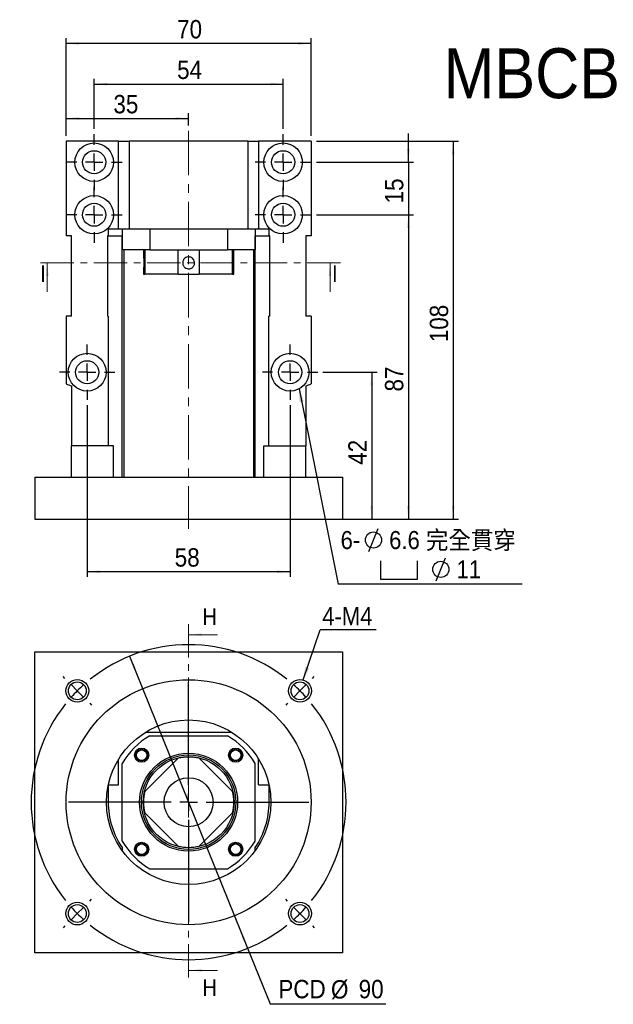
# Model space of a CAD drawing. Header units: millimetres. Extents: x 57 to 400, y 0 to 298.
# Tile 1 of 7: x 57 to 227, y 17 to 298. Entities that reach past the tile are written whole.
import ezdxf

# ---------------------------------------------------------------- set-up
doc = ezdxf.new("R2010")
doc.units = ezdxf.units.MM
doc.header["$LTSCALE"] = 1.5
doc.linetypes.add('CENTER', pattern=[10.16, 6.35, -1.27, 1.27, -1.27])
doc.linetypes.add('CENTERX2', pattern=[20.32, 12.7, -2.54, 2.54, -2.54])
doc.layers.add('FORMAT', color=7, linetype='Continuous')
doc.styles.add('SLDTEXTSTYLE0', font='GOTHIC.TTF', dxfattribs={"width": 0.913, "bigfont": 'bigfont'})
doc.styles.add('SLDTEXTSTYLE1', font='GOTHIC.TTF', dxfattribs={"width": 0.913})
doc.styles.get("Standard").update_dxf_attribs({"font": 'GOTHIC.TTF'})
doc.dimstyles.new('SLDDIMSTYLE0', dxfattribs={"dimtxt": 5.25, "dimasz": 3.75, "dimexe": 0, "dimexo": 0.0625, "dimgap": 1.3125, "dimtad": 1, "dimrnd": 1e-09, "dimzin": 12, "dimdsep": 46, "dimtxsty": 'SLDTEXTSTYLE1', "dimsah": 1, "dimcen": 0.09, "dimadec": 0, "dimazin": 3, "dimtfac": 1, "dimtofl": 0, "dimtmove": 0, "dimatfit": 3, "dimfxl": 0, "dimfrac": 2, "dimtolj": 1, "dimtzin": 12, "dimarcsym": 0})
doc.dimstyles.new('SLDDIMSTYLE1', dxfattribs={"dimtxt": 5.25, "dimasz": 3.75, "dimexe": 0, "dimexo": 0.0625, "dimgap": 1.3125, "dimtad": 1, "dimrnd": 1e-09, "dimzin": 12, "dimdsep": 46, "dimtxsty": 'SLDTEXTSTYLE1', "dimsah": 1, "dimcen": 0.09, "dimadec": 0, "dimazin": 3, "dimtfac": 1, "dimtmove": 0, "dimatfit": 0, "dimfxl": 0, "dimfrac": 2, "dimtolj": 1, "dimtzin": 12, "dimarcsym": 0})
doc.dimstyles.new('SLDDIMSTYLE2', dxfattribs={"dimtxt": 0.18, "dimasz": 3.75, "dimexe": 0, "dimexo": 0.0625, "dimgap": 0, "dimtad": 0, "dimtih": 1, "dimtoh": 1, "dimdec": 0, "dimrnd": 1e-09, "dimzin": 0, "dimdsep": 46, "dimtxsty": 'Standard', "dimsah": 1, "dimcen": 0.09, "dimadec": 0, "dimazin": 0, "dimtfac": 3.75, "dimtdec": 0, "dimtofl": 0, "dimtmove": 0, "dimatfit": 3, "dimfxl": 0, "dimfrac": 2, "dimtolj": 1, "dimtzin": 0, "dimarcsym": 0})
doc.dimstyles.new('SLDDIMSTYLE3', dxfattribs={"dimtxt": 5.25, "dimasz": 3.75, "dimexe": 0, "dimexo": 0.0625, "dimgap": 1.3125, "dimtad": 0, "dimtih": 1, "dimtoh": 1, "dimrnd": 1e-09, "dimzin": 12, "dimdsep": 46, "dimtxsty": 'SLDTEXTSTYLE1', "dimsah": 1, "dimcen": 0, "dimadec": 0, "dimazin": 3, "dimtfac": 1, "dimtmove": 0, "dimatfit": 3, "dimfxl": 0, "dimfrac": 2, "dimtolj": 1, "dimtzin": 12, "dimarcsym": 0})

# ---------------------------------------------------------------- blocks, each defined once
blk = doc.blocks.new('_D')
at = {"layer": 'FORMAT', "color": 7}
for p, q in [((70.34, 264.76), (70.34, 271.29)), ((105.34, 267.76), (105.34, 271.29)), ((70.34, 269.79), (105.34, 269.79))]:
    blk.add_line(p, q, dxfattribs=at)
for points in [[(70.34, 269.79), (74.09, 269.41), (74.09, 270.16)], [(105.34, 269.79), (101.59, 270.16), (101.59, 269.41)]]:
    blk.add_solid(points, dxfattribs=at)
at = {"layer": 'FORMAT', "color": 7, "insert": (83.84, 276.49), "char_height": 5.25, "attachment_point": 1, "style": 'SLDTEXTSTYLE1'}
blk.add_mtext('35', dxfattribs=at)
blk = doc.blocks.new('_D_1')
at = {"layer": 'FORMAT', "color": 7}
for p, q in [((78.34, 266.76), (78.34, 281.09)), ((78.34, 279.59), (132.34, 279.59)), ((132.34, 266.76), (132.34, 281.09))]:
    blk.add_line(p, q, dxfattribs=at)
for points in [[(78.34, 279.59), (82.09, 279.22), (82.09, 279.97)], [(132.34, 279.59), (128.59, 279.97), (128.59, 279.22)]]:
    blk.add_solid(points, dxfattribs=at)
at = {"layer": 'FORMAT', "color": 7, "insert": (102.05, 286.3), "char_height": 5.25, "attachment_point": 1, "style": 'SLDTEXTSTYLE1'}
blk.add_mtext('54', dxfattribs=at)
blk = doc.blocks.new('_D_2')
at = {"layer": 'FORMAT', "color": 7}
for p, q in [((70.34, 264.76), (70.34, 292.69)), ((140.34, 264.76), (140.34, 292.69)), ((140.34, 291.19), (70.34, 291.19))]:
    blk.add_line(p, q, dxfattribs=at)
for points in [[(70.34, 291.19), (74.09, 290.82), (74.09, 291.57)], [(140.34, 291.19), (136.59, 291.57), (136.59, 290.82)]]:
    blk.add_solid(points, dxfattribs=at)
at = {"layer": 'FORMAT', "color": 7, "insert": (102.05, 297.9), "char_height": 5.25, "attachment_point": 1, "style": 'SLDTEXTSTYLE1'}
blk.add_mtext('70', dxfattribs=at)
blk = doc.blocks.new('_D_3')
at = {"layer": 'FORMAT', "color": 7}
for p, q in [((141.84, 263.26), (182.45, 263.26)), ((180.95, 263.26), (180.95, 155.26)), ((141.84, 155.26), (182.45, 155.26))]:
    blk.add_line(p, q, dxfattribs=at)
for points in [[(180.95, 263.26), (180.58, 259.51), (181.33, 259.51)], [(180.95, 155.26), (181.33, 159.01), (180.58, 159.01)]]:
    blk.add_solid(points, dxfattribs=at)
at = {"layer": 'FORMAT', "color": 7, "insert": (174.25, 205.84), "char_height": 5.25, "attachment_point": 1, "rotation": 90, "style": 'SLDTEXTSTYLE1'}
blk.add_mtext('108', dxfattribs=at)
blk = doc.blocks.new('_D_4')
at = {"layer": 'FORMAT', "color": 7}
for p, q in [((168.14, 257.26), (168.14, 265.51)), ((141.84, 257.26), (169.64, 257.26)), ((168.14, 257.26), (168.14, 242.26)), ((141.84, 242.26), (169.64, 242.26)), ((168.14, 242.26), (168.14, 234.01))]:
    blk.add_line(p, q, dxfattribs=at)
for points in [[(168.14, 257.26), (168.52, 261.01), (167.77, 261.01)], [(168.14, 242.26), (167.77, 238.51), (168.52, 238.51)]]:
    blk.add_solid(points, dxfattribs=at)
at = {"layer": 'FORMAT', "color": 7, "insert": (161.44, 245.5), "char_height": 5.25, "attachment_point": 1, "rotation": 90, "style": 'SLDTEXTSTYLE1'}
blk.add_mtext('15', dxfattribs=at)
blk = doc.blocks.new('_D_5')
at = {"layer": 'FORMAT', "color": 7}
for p, q in [((141.84, 242.26), (169.64, 242.26)), ((168.14, 242.26), (168.14, 155.26)), ((150.84, 155.26), (169.64, 155.26))]:
    blk.add_line(p, q, dxfattribs=at)
for points in [[(168.14, 242.26), (167.77, 238.51), (168.52, 238.51)], [(168.14, 155.26), (168.52, 159.01), (167.77, 159.01)]]:
    blk.add_solid(points, dxfattribs=at)
at = {"layer": 'FORMAT', "color": 7, "insert": (161.44, 191.75), "char_height": 5.25, "attachment_point": 1, "rotation": 90, "style": 'SLDTEXTSTYLE1'}
blk.add_mtext('87', dxfattribs=at)
blk = doc.blocks.new('_D_6')
at = {"layer": 'FORMAT', "color": 7}
for p, q in [((143.74, 197.26), (159.18, 197.26)), ((157.68, 197.26), (157.68, 155.26)), ((150.84, 155.26), (159.18, 155.26))]:
    blk.add_line(p, q, dxfattribs=at)
for points in [[(157.68, 197.26), (157.3, 193.51), (158.05, 193.51)], [(157.68, 155.26), (158.05, 159.01), (157.3, 159.01)]]:
    blk.add_solid(points, dxfattribs=at)
at = {"layer": 'FORMAT', "color": 7, "insert": (150.97, 170.83), "char_height": 5.25, "attachment_point": 1, "rotation": 90, "style": 'SLDTEXTSTYLE1'}
blk.add_mtext('42', dxfattribs=at)
blk = doc.blocks.new('_D_7')
at = {"layer": 'FORMAT', "color": 7}
for p, q in [((76.34, 187.86), (76.34, 138.76)), ((134.34, 187.86), (134.34, 138.76)), ((134.34, 140.26), (76.34, 140.26))]:
    blk.add_line(p, q, dxfattribs=at)
for points in [[(76.34, 140.26), (80.09, 139.89), (80.09, 140.64)], [(134.34, 140.26), (130.59, 140.64), (130.59, 139.89)]]:
    blk.add_solid(points, dxfattribs=at)
at = {"layer": 'FORMAT', "color": 7, "insert": (101.36, 146.97), "char_height": 5.25, "attachment_point": 1, "style": 'SLDTEXTSTYLE1'}
blk.add_mtext('58', dxfattribs=at)
blk = doc.blocks.new('SW_SYMBOL_HOLE_DIAM')
at = {"layer": 'FORMAT', "color": 0}
blk.add_line((450, 0), (1050, 1500), dxfattribs=at)
blk.add_circle((750, 750), 525, dxfattribs=at)
blk = doc.blocks.new('SW_SYMBOL_HOLE_SPOT')
at = {"layer": 'FORMAT', "color": 0}
for p, q in [((0, 1312.5), (0, 112.5)), ((2400, 112.5), (2400, 1312.5)), ((0, 112.5), (2400, 112.5))]:
    blk.add_line(p, q, dxfattribs=at)
blk = doc.blocks.new('SW_NOTE_0')
at = {"layer": 'FORMAT', "color": 0}
blk.add_line((52.64, 0), (0, 0), dxfattribs=at)
at = {"layer": 'FORMAT', "color": 0, "xscale": 0.0043935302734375, "yscale": 0.0043935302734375, "zscale": 0.0043935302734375}
for name, p in [('SW_SYMBOL_HOLE_DIAM', (6.81, 9.28)), ('SW_SYMBOL_HOLE_SPOT', (12.12, 0.9)), ('SW_SYMBOL_HOLE_DIAM', (26.05, 0.9))]:
    blk.add_blockref(name, p, dxfattribs=at)
at = {"layer": 'FORMAT', "color": 0, "attachment_point": 1}
for s, insert, char_height, style in [('6-', (0.71, 15.15), 5.159, 'SLDTEXTSTYLE1'), ('6.6 \\M+18AAE\\M+19153\\M+18AD1\\M+190FA', (14.59, 15.15), 5.1594, 'SLDTEXTSTYLE0'), ('11', (33.84, 6.77), 5.159, 'SLDTEXTSTYLE1')]:
    blk.add_mtext(s, dxfattribs=dict(at, insert=insert, char_height=char_height, style=style))
blk = doc.blocks.new('SW_CENTERMARKSYMBOL_0')
at = {"layer": 'FORMAT', "color": 0}
for p, q in [((0, 5), (0, 8)), ((-5, 0), (-8, 0)), ((0, 0), (-2.5, 0)), ((0, 0), (0, 2.5)), ((0, 0), (0, -2.5)), ((0, 0), (2.5, 0)), ((5, 0), (8, 0)), ((0, -5), (0, -8))]:
    blk.add_line(p, q, dxfattribs=at)
blk = doc.blocks.new('SW_CENTERMARKSYMBOL_1')
at = {"layer": 'FORMAT', "color": 0}
for p, q in [((0, 5), (0, 8)), ((-5, 0), (-8, 0)), ((0, 0), (-2.5, 0)), ((0, 0), (0, 2.5)), ((0, 0), (0, -2.5)), ((0, 0), (2.5, 0)), ((5, 0), (8, 0)), ((0, -5), (0, -8))]:
    blk.add_line(p, q, dxfattribs=at)
blk = doc.blocks.new('SW_CENTERMARKSYMBOL_2')
at = {"layer": 'FORMAT', "color": 0}
for p, q in [((0, 5), (0, 8)), ((-5, 0), (-8, 0)), ((0, 0), (-2.5, 0)), ((0, 0), (0, 2.5)), ((0, 0), (0, -2.5)), ((0, 0), (2.5, 0)), ((5, 0), (8, 0)), ((0, -5), (0, -8))]:
    blk.add_line(p, q, dxfattribs=at)
blk = doc.blocks.new('SW_CENTERMARKSYMBOL_3')
at = {"layer": 'FORMAT', "color": 0}
for p, q in [((0, 5), (0, 8)), ((-5, 0), (-8, 0)), ((0, 0), (-2.5, 0)), ((0, 0), (0, 2.5)), ((0, 0), (0, -2.5)), ((0, 0), (2.5, 0)), ((5, 0), (8, 0)), ((0, -5), (0, -8))]:
    blk.add_line(p, q, dxfattribs=at)
blk = doc.blocks.new('SW_CENTERMARKSYMBOL_4')
at = {"layer": 'FORMAT', "color": 0}
for p, q in [((0, 5), (0, 7.9)), ((-5, 0), (-7.9, 0)), ((0, 0), (-2.5, 0)), ((0, 0), (0, 2.5)), ((0, 0), (0, -2.5)), ((0, 0), (2.5, 0)), ((5, 0), (7.9, 0)), ((0, -5), (0, -7.9))]:
    blk.add_line(p, q, dxfattribs=at)
blk = doc.blocks.new('SW_CENTERMARKSYMBOL_5')
at = {"layer": 'FORMAT', "color": 0}
for p, q in [((0, 5), (0, 7.9)), ((-5, 0), (-7.9, 0)), ((0, 0), (-2.5, 0)), ((0, 0), (0, 2.5)), ((0, 0), (0, -2.5)), ((0, 0), (2.5, 0)), ((5, 0), (7.9, 0)), ((0, -5), (0, -7.9))]:
    blk.add_line(p, q, dxfattribs=at)
blk = doc.blocks.new('_D_8')
at = {"layer": 'FORMAT', "color": 7}
for p, q in [((88.49, 116.13), (122.2, 32.68)), ((122.2, 32.68), (128.6, 16.84)), ((128.6, 16.84), (161.7, 16.84))]:
    blk.add_line(p, q, dxfattribs=at)
for points in [[(88.49, 116.13), (89.54, 112.51), (90.24, 112.79)], [(122.2, 32.68), (121.15, 36.3), (120.45, 36.02)]]:
    blk.add_solid(points, dxfattribs=at)
at = {"layer": 'FORMAT', "color": 7, "char_height": 5.25, "attachment_point": 1, "style": 'SLDTEXTSTYLE1'}
for s, insert in [('PCD', (130.98, 23.63)), ('%%c', (146.02, 23.55)), ('90', (153.94, 23.63))]:
    blk.add_mtext(s, dxfattribs=dict(at, insert=insert))
blk = doc.blocks.new('SW_NOTE_1')
at = {"layer": 'FORMAT', "color": 0}
blk.add_line((16.05, 0), (0, 0), dxfattribs=at)
at = {"layer": 'FORMAT', "color": 0, "insert": (0.62, 6.53), "char_height": 5.159, "attachment_point": 1, "style": 'SLDTEXTSTYLE1'}
blk.add_mtext('4-M4', dxfattribs=at)
blk = doc.blocks.new('SW_CENTERMARKSYMBOL_6')
at = {"layer": 'FORMAT', "color": 0}
for p, q in [((0, 5), (0, 34.32)), ((-5, 0), (-34.32, 0)), ((0, 0), (-2.5, 0)), ((0, 0), (0, 2.5)), ((0, 0), (0, -2.5)), ((0, 0), (2.5, 0)), ((5, 0), (34.32, 0)), ((0, -5), (0, -34.32))]:
    blk.add_line(p, q, dxfattribs=at)
blk = doc.blocks.new('SW_CENTERMARKSYMBOL_7')
at = {"layer": 'FORMAT', "color": 0}
for p, q in [((-67.18, 3.54), (-67.71, 4.07)), ((3.54, 3.54), (4.07, 4.07)), ((-63.64, 0), (-65.41, 1.77)), ((-63.64, 0), (-61.87, -1.77)), ((-31.82, -26.82), (-31.82, 2.5)), ((0, 0), (-1.77, -1.77)), ((0, 0), (1.77, 1.77)), ((-60.1, -3.54), (-59.57, -4.07)), ((-3.54, -3.54), (-4.07, -4.07)), ((-31.82, -31.82), (-31.82, -29.32)), ((-36.82, -31.82), (-66.14, -31.82)), ((-31.82, -31.82), (-34.32, -31.82)), ((-31.82, -31.82), (-31.82, -34.32)), ((-31.82, -31.82), (-29.32, -31.82)), ((-26.82, -31.82), (2.5, -31.82)), ((-31.82, -36.82), (-31.82, -66.14)), ((-63.64, -63.64), (-61.87, -61.87)), ((-60.1, -60.1), (-59.57, -59.57)), ((-3.54, -60.1), (-4.07, -59.57)), ((0, -63.64), (-1.77, -61.87)), ((-63.64, -63.64), (-65.41, -65.41)), ((0, -63.64), (1.77, -65.41)), ((-67.18, -67.18), (-67.71, -67.71)), ((3.54, -67.18), (4.07, -67.71))]:
    blk.add_line(p, q, dxfattribs=at)
for start, end in [(51.3662, 128.6338), (135, 138.1831), (131.8169, 135), (45, 48.1831), (41.8169, 45), (141.3662, 218.6338), (321.3662, 38.6338), (221.8169, 225), (315, 318.1831), (225, 228.1831), (311.8169, 315), (231.3662, 308.6338)]:
    blk.add_arc((-31.82, -31.82), 45, start, end, dxfattribs=at)

msp = doc.modelspace()

# ---------------------------------------------------------------- linework, layer by layer
at = {"color": 7, "linetype": 'Continuous', "lineweight": 25}
for p, q in [((70.345, 263.262), (70.345, 236.262)), ((85.345, 263.262), (70.345, 263.262)), ((85.345, 263.262), (88.345, 263.262)), ((85.345, 238.262), (85.345, 263.262)), ((122.345, 263.262), (88.345, 263.262)), ((88.345, 263.262), (88.345, 238.262)), ((122.345, 238.262), (122.345, 263.262)), ((122.345, 263.262), (125.345, 263.262)), ((125.345, 263.262), (125.345, 238.262)), ((140.345, 263.262), (125.345, 263.262)), ((140.345, 263.262), (140.345, 236.262)), ((82.345, 238.262), (82.345, 236.262)), ((82.345, 238.262), (85.345, 238.262)), ((85.345, 238.262), (88.345, 238.262)), ((86.34, 238.262), (86.34, 236.262)), ((86.345, 238.262), (86.345, 232.262)), ((88.345, 238.262), (122.345, 238.262)), ((94.254, 238.262), (94.254, 232.262)), ((116.435, 238.262), (116.435, 232.262)), ((122.345, 238.262), (125.345, 238.262)), ((124.345, 238.262), (124.345, 232.262)), ((124.349, 238.262), (124.349, 236.262)), ((125.345, 238.262), (128.345, 238.262)), ((128.345, 236.262), (128.345, 238.262)), ((71.845, 236.262), (70.345, 236.262)), ((71.845, 213.262), (71.845, 236.262)), ((82.345, 236.262), (82.187, 236.262)), ((82.187, 236.262), (82.187, 213.262)), ((82.345, 236.262), (86.34, 236.262)), ((86.34, 167.262), (86.34, 236.262)), ((124.349, 167.262), (124.349, 236.262)), ((124.349, 236.262), (128.345, 236.262)), ((128.502, 236.262), (128.345, 236.262)), ((128.502, 213.262), (128.502, 236.262)), ((140.345, 236.262), (138.845, 236.262)), ((138.845, 236.262), (138.845, 213.262)), ((94.254, 232.262), (86.345, 232.262)), ((86.845, 232.262), (86.845, 167.262)), ((92.444, 232.262), (92.444, 230.19)), ((92.801, 232.262), (92.801, 225.261)), ((94.254, 232.262), (116.435, 232.262)), ((102.331, 225.261), (102.331, 232.262)), ((108.358, 232.262), (108.358, 225.261)), ((124.345, 232.262), (116.435, 232.262)), ((117.888, 225.261), (117.888, 232.262)), ((118.245, 225.261), (118.245, 232.262)), ((123.845, 232.262), (123.845, 167.262)), ((92.444, 226.833), (92.444, 225.261)), ((92.444, 225.261), (92.801, 225.261)), ((92.446, 226.823), (92.447, 226.833)), ((102.331, 225.261), (92.801, 225.261)), ((102.331, 225.261), (108.358, 225.261)), ((117.888, 225.261), (108.358, 225.261)), ((117.888, 225.261), (118.245, 225.261)), ((70.345, 213.262), (70.345, 193.964)), ((71.845, 213.262), (70.345, 213.262)), ((82.383, 213.262), (82.187, 213.262)), ((82.383, 213.262), (82.383, 176.262)), ((128.306, 176.262), (128.306, 213.262)), ((128.502, 213.262), (128.306, 213.262)), ((140.345, 213.262), (138.845, 213.262)), ((140.345, 213.262), (140.345, 193.964)), ((71.845, 193.333), (71.845, 176.262)), ((138.845, 193.333), (138.845, 176.262)), ((83.845, 176.262), (71.845, 176.262)), ((71.845, 167.262), (71.845, 176.262)), ((83.845, 167.262), (83.845, 176.262)), ((126.845, 176.262), (138.845, 176.262)), ((126.845, 167.262), (126.845, 176.262)), ((138.845, 167.262), (138.845, 176.262)), ((61.345, 167.262), (149.345, 167.262)), ((61.345, 167.262), (61.345, 155.262)), ((149.345, 167.262), (149.345, 155.262)), ((61.345, 155.262), (149.345, 155.262)), ((61.345, 117.405), (149.345, 117.405)), ((61.345, 31.405), (61.345, 117.405)), ((149.345, 117.405), (149.345, 31.405)), ((93.006, 94.405), (117.683, 94.405)), ((94.254, 93.405), (116.435, 93.405)), ((85.345, 79.405), (85.345, 86.744)), ((86.345, 63.315), (86.345, 85.496)), ((102.331, 86.948), (92.801, 77.418)), ((117.888, 77.418), (108.358, 86.948)), ((124.345, 63.315), (124.345, 85.496)), ((125.345, 79.405), (125.345, 86.744)), ((82.345, 79.227), (82.345, 74.405)), ((82.383, 79.405), (85.345, 79.405)), ((125.345, 79.405), (128.306, 79.405)), ((128.345, 74.405), (128.345, 79.227)), ((92.801, 71.392), (102.331, 61.862)), ((108.358, 61.862), (117.888, 71.392)), ((86.34, 61.45), (86.34, 60.582)), ((124.349, 60.582), (124.349, 61.45)), ((94.254, 55.405), (116.435, 55.405)), ((149.345, 31.405), (61.345, 31.405))]:
    msp.add_line(p, q, dxfattribs=at)
at = {"color": 7, "linetype": 'CENTER', "lineweight": 18}
for p, q in [((148.745, 228.512), (61.944, 228.512)), ((105.345, 125.261), (105.345, 23.352))]:
    msp.add_line(p, q, dxfattribs=at)
at = {"color": 7, "linetype": 'Continuous', "lineweight": 18}
for p, q in [((64.944, 220.262), (64.944, 228.512)), ((145.745, 220.262), (145.745, 228.512)), ((113.595, 122.261), (105.345, 122.261)), ((113.595, 26.352), (105.345, 26.352))]:
    msp.add_line(p, q, dxfattribs=at)
at = {"color": 7, "linetype": 'Continuous', "lineweight": 25}
for centre, radius in [((78.345, 257.262), 5.5), ((132.345, 257.262), 5.5), ((78.345, 257.262), 3.3), ((132.345, 257.262), 3.3), ((78.345, 242.262), 5.5), ((132.345, 242.262), 5.5), ((78.345, 242.262), 3.3), ((132.345, 242.262), 3.3), ((76.345, 197.262), 5.4), ((134.345, 197.262), 5.4), ((76.345, 197.262), 3.3), ((134.345, 197.262), 3.3), ((73.525, 106.225), 3.25), ((105.345, 74.405), 35), ((73.525, 106.225), 2.55), ((137.164, 106.225), 3.25), ((137.164, 106.225), 2.55), ((105.345, 74.405), 23.5), ((91.909, 87.84), 2.025), ((91.909, 87.84), 1.7), ((91.909, 87.84), 1.5), ((105.345, 74.405), 14), ((105.345, 74.405), 13.5), ((105.345, 74.405), 13), ((118.78, 87.84), 2.025), ((118.78, 87.84), 1.7), ((118.78, 87.84), 1.5), ((105.345, 74.405), 7), ((91.909, 60.97), 2.025), ((91.909, 60.97), 1.7), ((91.909, 60.97), 1.5), ((118.78, 60.97), 2.025), ((118.78, 60.97), 1.7), ((118.78, 60.97), 1.5), ((73.525, 42.585), 3.25), ((73.525, 42.585), 2.55), ((137.164, 42.585), 3.25), ((137.164, 42.585), 2.55)]:
    msp.add_circle(centre, radius, dxfattribs=at)
for centre, radius, start, end in [((75.345, 203.762), 11, 242.96431, 251.447), ((135.345, 203.762), 11, 288.553, 297.03569), ((105.345, 74.405), 22, 120.27264, 149.72736), ((105.345, 74.405), 22, 30.27264, 59.72736), ((105.345, 74.405), 12.9, 76.49187, 103.50813), ((105.345, 74.405), 12.9, 166.49187, 193.50813), ((105.345, 74.405), 12.9, 346.49187, 13.50813), ((105.345, 74.405), 23, 180, 214.28263), ((105.345, 74.405), 23, 325.71737, 0), ((105.345, 74.405), 22, 210.27264, 239.72736), ((105.345, 74.405), 22, 300.27264, 329.72736), ((105.345, 74.405), 12.9, 256.49187, 283.50813)]:
    msp.add_arc(centre, radius, start, end, dxfattribs=at)
for points, knots in [([(92.447, 230.19), (92.446, 230.196), (92.443, 230.221), (92.463, 230.068), (92.499, 229.748), (92.538, 229.274), (92.56, 228.717), (92.556, 228.138), (92.528, 227.602), (92.488, 227.169), (92.457, 226.905), (92.449, 226.846), (92.446, 226.823)], [0, 0, 0, 0, 0.0355827, 0.1459509, 0.2566412, 0.3681713, 0.4797639, 0.5905238, 0.7008607, 0.8118378, 0.9235232, 1, 1, 1, 1]), ([(105.152, 230.2), (105.263, 230.213), (105.374, 230.215), (105.595, 230.196), (105.706, 230.176), (105.921, 230.115), (106.024, 230.074), (106.221, 229.972), (106.316, 229.911), (106.576, 229.704), (106.723, 229.53), (106.938, 229.143), (107.008, 228.926), (107.046, 228.595), (107.048, 228.482), (107.029, 228.26), (107.009, 228.151), (106.948, 227.937), (106.907, 227.832), (106.805, 227.635), (106.745, 227.542), (106.606, 227.366), (106.528, 227.287), (106.36, 227.143), (106.267, 227.079), (106.072, 226.971), (105.971, 226.927), (105.759, 226.859), (105.648, 226.835), (105.318, 226.797), (105.09, 226.816), (104.664, 226.938), (104.461, 227.042), (104.201, 227.249), (104.12, 227.328), (103.976, 227.497), (103.913, 227.588), (103.805, 227.783), (103.76, 227.886), (103.692, 228.097), (103.669, 228.206), (103.643, 228.429), (103.641, 228.54), (103.659, 228.761), (103.68, 228.872), (103.741, 229.086), (103.782, 229.189), (103.883, 229.387), (103.944, 229.482), (104.151, 229.742), (104.325, 229.889), (104.712, 230.105), (104.928, 230.175), (105.152, 230.2)], [0, 0, 0, 0, 0.03125, 0.03125, 0.0625, 0.0625, 0.09375, 0.09375, 0.125, 0.125, 0.1875, 0.1875, 0.25, 0.25, 0.28125, 0.28125, 0.3125, 0.3125, 0.34375, 0.34375, 0.375, 0.375, 0.40625, 0.40625, 0.4375, 0.4375, 0.46875, 0.46875, 0.5, 0.5, 0.5625, 0.5625, 0.625, 0.625, 0.65625, 0.65625, 0.6875, 0.6875, 0.71875, 0.71875, 0.75, 0.75, 0.78125, 0.78125, 0.8125, 0.8125, 0.84375, 0.84375, 0.875, 0.875, 0.9375, 0.9375, 1, 1, 1, 1])]:
    msp.add_open_spline(points, degree=3, knots=knots, dxfattribs=at)
at = {"color": 7, "linetype": 'Continuous', "lineweight": 18}
for points in [[(64.944, 228.512), (64.569, 224.762), (65.319, 224.762)], [(145.745, 228.512), (145.37, 224.762), (146.12, 224.762)], [(105.345, 122.261), (109.095, 121.886), (109.095, 122.636)], [(105.345, 26.352), (109.095, 25.977), (109.095, 26.727)]]:
    msp.add_solid(points, dxfattribs=at)
at = {"layer": 'FORMAT', "color": 7, "linetype": 'CENTERX2', "lineweight": 18, "ltscale": 0.666667}
msp.add_line((105.345, 266.262), (105.345, 152.521), dxfattribs=at)

# ---------------------------------------------------------------- block references
at = {"layer": 'FORMAT', "color": 7}
for name, p in [('SW_CENTERMARKSYMBOL_0', (78.345, 257.262)), ('SW_CENTERMARKSYMBOL_2', (132.345, 257.262)), ('SW_CENTERMARKSYMBOL_1', (78.345, 242.262)), ('SW_CENTERMARKSYMBOL_3', (132.345, 242.262)), ('SW_CENTERMARKSYMBOL_4', (76.345, 197.262)), ('SW_CENTERMARKSYMBOL_5', (134.345, 197.262)), ('SW_NOTE_0', (148.054, 136.739)), ('SW_NOTE_1', (142.9, 123.612)), ('SW_CENTERMARKSYMBOL_7', (137.164, 106.225)), ('SW_CENTERMARKSYMBOL_6', (105.345, 74.405))]:
    msp.add_blockref(name, p, dxfattribs=at)

# ---------------------------------------------------------------- texts
at = {"color": 7, "linetype": 'Continuous', "char_height": 4.763, "attachment_point": 1, "style": 'SLDTEXTSTYLE1'}
for s, insert in [('I', (62.937, 227.819)), ('I', (146.318, 227.819)), ('H', (109.258, 129.819)), ('H', (109.258, 23.836))]:
    msp.add_mtext(s, dxfattribs=dict(at, insert=insert))
at = {"layer": 'FORMAT', "color": 7, "insert": (178.2, 289.843), "char_height": 14.2875, "attachment_point": 1, "style": 'SLDTEXTSTYLE1'}
msp.add_mtext('MBCB15-E', dxfattribs=at)

# ---------------------------------------------------------------- dimensions: what is measured, and where the dimension line sits
at = {"layer": 'FORMAT', "color": 7}
for base, p1, p2, angle, dimstyle, picture, middle in [((70.345, 291.193), (140.345, 263.262), (70.345, 263.262), 0, 'SLDDIMSTYLE0', '_D_2', (105.929, 291.193)), ((105.345, 269.788), (70.345, 263.262), (105.345, 266.262), 0, 'SLDDIMSTYLE0', '_D', (87.723, 269.788)), ((168.144, 242.262), (140.345, 257.262), (140.345, 242.262), 90, 'SLDDIMSTYLE1', '_D_4', (168.144, 249.384)), ((180.951, 155.262), (140.345, 263.262), (140.345, 155.262), 90, 'SLDDIMSTYLE0', '_D_3', (180.951, 211.658)), ((168.144, 155.262), (140.345, 242.262), (149.345, 155.262), 90, 'SLDDIMSTYLE0', '_D_5', (168.144, 195.629)), ((157.679, 155.262), (142.245, 197.262), (149.345, 155.262), 90, 'SLDDIMSTYLE0', '_D_6', (157.679, 174.714))]:
    dim = msp.add_linear_dim(base=base, p1=p1, p2=p2, angle=angle, dimstyle=dimstyle, dxfattribs=at)
    dim.commit()
    dim.dimension.update_dxf_attribs({"geometry": picture, "text_midpoint": middle, "dimtype": 160})
for base, p1, p2, picture, middle in [((132.345, 279.593), (78.345, 265.262), (132.345, 265.262), '_D_1', (105.929, 279.593)), ((76.345, 140.262), (134.345, 189.362), (76.345, 189.362), '_D_7', (105.235, 140.262))]:
    dim = msp.add_linear_dim(base=base, p1=p1, p2=p2, dimstyle='SLDDIMSTYLE0', dxfattribs=at)
    dim.commit()
    dim.dimension.update_dxf_attribs({"geometry": picture, "text_midpoint": middle, "dimtype": 160})
dim = msp.add_diameter_dim_2p(p1=(122.203, 32.682), p2=(88.486, 116.128), text='PCD<>', dimstyle='SLDDIMSTYLE3', dxfattribs=at)
dim.commit()
dim.dimension.update_dxf_attribs({"geometry": '_D_8', "text_midpoint": (146.34, 21.049), "dimtype": 163})

# ---------------------------------------------------------------- leaders
for points in [[(136.891, 192.5), (148.054, 136.739)], [(138.038, 109.355), (142.9, 123.612)]]:
    msp.add_leader(points, dimstyle='SLDDIMSTYLE2', dxfattribs=at)

doc.saveas('drawing.dxf')
